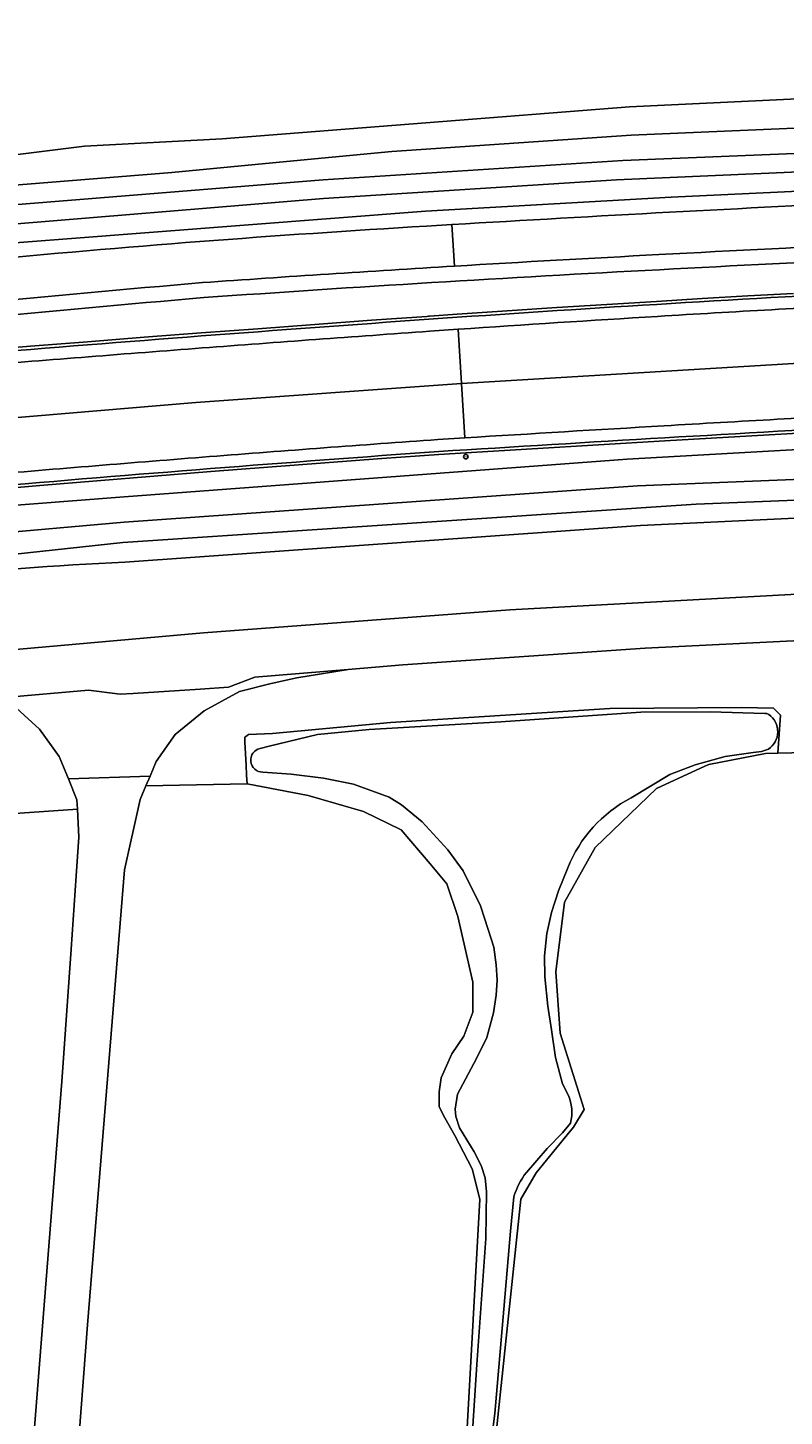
# Model space of a CAD drawing. Header units: metres. Extents: x 149984 to 156489, y 469398 to 478068.
# Tile 49 of 256: x 152601 to 152652, y 471053 to 471145. Entities that reach past the tile are written whole.
import ezdxf
from ezdxf.enums import TextEntityAlignment as Align

# ---------------------------------------------------------------- set-up
doc = ezdxf.new("R2010")
doc.units = ezdxf.units.M
doc.header["$LTSCALE"] = 0.75
for name, color, linetype, lineweight in [('B-WE-GR-GRAS-GV', 252, 'Continuous', 13), ('B-WE-GR-GROENVOORZIENING-GV', 252, 'Continuous', 18), ('B-WE-IE-MEUBILAIR-S', 252, 'Continuous', 25), ('B-WE-OG-TERREIN_ERF-GV', 252, 'Continuous', 18), ('B-WE-OG-TERREIN_OEVER-GV', 252, 'Continuous', 18), ('B-WE-OG-WATER-GV', 252, 'Continuous', 18), ('B-WE-OG-WATER_SLOOT-GV', 252, 'Continuous', 18), ('B-WE-OG-WEG-GV', 252, 'Continuous', 18), ('B-WE-VH-GESLOTENVERHARDING-GV', 252, 'Continuous', 18), ('B-WE-VH-GESLOTENVERHARDING_ASFALT-GV', 252, 'Continuous', 18), ('B-WE-VH-HALFVERHARDING-GV', 252, 'Continuous', 18)]:
    doc.layers.add(name, color=color, linetype=linetype, lineweight=lineweight)
doc.styles.add('NLCS-ISO', font='NLCS-ISO.ttf')

# ---------------------------------------------------------------- blocks, each defined once
blk = doc.blocks.new('SIE-MEUBILAIR_PAAL_HECTOMETER-SO')
blk.add_circle((0, 0), 0.75)
at = {"style": 'NLCS-ISO'}
blk.add_text('hm', height=0.75, dxfattribs=at).set_placement((0.16, 0.07), align=Align.MIDDLE_CENTER)

msp = doc.modelspace()

# ---------------------------------------------------------------- linework, layer by layer
at = {"layer": 'B-WE-GR-GRAS-GV', "flags": 128}
for points in [[(152608.868, 471265.046), (152599.74, 471185.009), (152594.919, 471146.661), (152593.991, 471139.28), (152593.919, 471138.707), (152594.026, 471138.454), (152595.063, 471136.003), (152605.006, 471137.24), (152614.161, 471137.729), (152641.233, 471139.853), (152656.569, 471140.591), (152669.704, 471141.224), (152698.513, 471141.794), (152717.353, 471141.963), (152717.814, 471142.396), (152719.233, 471142.432), (152719.919, 471142.449), (152721.712, 471159.742), (152722.89, 471169.358), (152723.567, 471174.88), (152728.195, 471212.658), (152731.105, 471239.249), (152734.28, 471269.676)], [(152656.661, 471097.034), (152651.078, 471096.907), (152650.274, 471096.889), (152646.499, 471096.163), (152646.242, 471096.045), (152643.015, 471094.566), (152638.95, 471090.646), (152636.918, 471087.017), (152636.337, 471082.372), (152636.628, 471078.307), (152638.225, 471073.226), (152637.499, 471072.065), (152637.086, 471071.555), (152635.031, 471069.016), (152634.015, 471067.274), (152630.531, 471034.321)], [(152630.391, 471051.286), (152631.295, 471067.268), (152630.768, 471069.303), (152629.631, 471071.501), (152628.97, 471072.691), (152628.573, 471073.419), (152628.573, 471074.411), (152628.705, 471075.337), (152629.433, 471076.925), (152630.227, 471078.115), (152630.822, 471079.703), (152630.822, 471081.687), (152629.83, 471086.053), (152629.102, 471088.236), (152627.978, 471089.559), (152626.059, 471091.808), (152623.56, 471093.035), (152619.869, 471094.104), (152615.819, 471094.864), (152609.096, 471094.729), (152608.722, 471093.83), (152607.667, 471089.169), (152605.222, 471058.926), (152604.665, 471051.631)], [(152599.416, 471023.219), (152603.515, 471075.096), (152604.128, 471083.887), (152604.467, 471088.756), (152604.646, 471091.324), (152604.547, 471093.189), (152598.469, 471092.773), (152592.33, 471091.995), (152587.435, 471090.143), (152582.541, 471086.968), (152579.254, 471082.2), (152578.743, 471077.858), (152579.03, 471076.197), (152579.625, 471074.808), (152579.625, 471073.75), (152579.493, 471072.559), (152579.03, 471071.435), (152578.302, 471070.178), (152577.111, 471068.987), (152576.318, 471068.458), (152575.458, 471067.797), (152574.783, 471066.49), (152574.182, 471053.381), (152573.424, 471036.854)]]:
    msp.add_lwpolyline(points, dxfattribs=at)
at = {"layer": 'B-WE-GR-GROENVOORZIENING-GV', "flags": 128}
msp.add_lwpolyline([(152806.739, 471138.169), (152777.918, 471137.995), (152746.016, 471137.845), (152718.577, 471137.418), (152690.347, 471137.155), (152666.164, 471136.134), (152640.37, 471134.995), (152620.889, 471133.759), (152597.816, 471131.851), (152575.772, 471129.662), (152552.74, 471127.112), (152526.86, 471124.041), (152511.251, 471121.934), (152511.397, 471120.895), (152551.981, 471125.915), (152597.524, 471130.597), (152627.679, 471132.923), (152644.004, 471133.857), (152673.2, 471135.221), (152719.078, 471136.548), (152764.437, 471137.138), (152806.649, 471137.06)], close=True, dxfattribs=at)
for points in [[(152806.649, 471137.06), (152764.437, 471137.138), (152719.078, 471136.548), (152673.2, 471135.221), (152644.004, 471133.857), (152627.679, 471132.923), (152597.524, 471130.597), (152551.981, 471125.915), (152511.397, 471120.895), (152491.342, 471118.05)], [(152627.739, 471131.925), (152629.431, 471132.027)], [(152597.656, 471123.633), (152601.435, 471123.94), (152605.211, 471124.242), (152608.987, 471124.538), (152612.764, 471124.828), (152616.541, 471125.113), (152620.319, 471125.393), (152624.097, 471125.668), (152627.773, 471125.926), (152627.876, 471125.937), (152627.946, 471125.94), (152629.781, 471126.069), (152633.094, 471126.293), (152636.407, 471126.511), (152639.721, 471126.723), (152643.035, 471126.928), (152646.068, 471127.11), (152649.101, 471127.286), (152652.135, 471127.457)], [(152652.135, 471127.457), (152649.101, 471127.286), (152646.068, 471127.11), (152643.035, 471126.928), (152639.721, 471126.723), (152636.407, 471126.511), (152633.094, 471126.293), (152629.781, 471126.069), (152627.946, 471125.94), (152627.876, 471125.937), (152627.773, 471125.926), (152624.097, 471125.668), (152620.319, 471125.393), (152616.541, 471125.113), (152612.764, 471124.828), (152608.987, 471124.538), (152605.211, 471124.242), (152601.435, 471123.94), (152597.656, 471123.633)], [(152598.253, 471114.371), (152602.041, 471114.692), (152605.83, 471115.006), (152609.619, 471115.314), (152613.408, 471115.615), (152617.198, 471115.909), (152620.989, 471116.197), (152624.78, 471116.477), (152628.564, 471116.75), (152630.345, 471116.862), (152634.758, 471117.134), (152639.171, 471117.4), (152643.584, 471117.662), (152648.593, 471117.952), (152653.601, 471118.236)], [(152653.601, 471118.236), (152648.593, 471117.952), (152643.584, 471117.662), (152639.171, 471117.4), (152634.758, 471117.134), (152630.345, 471116.862), (152628.564, 471116.75), (152624.78, 471116.477), (152620.989, 471116.197), (152617.198, 471115.909), (152613.408, 471115.615), (152609.619, 471115.314), (152605.83, 471115.006), (152602.041, 471114.692), (152598.253, 471114.371)], [(152588.755, 471112.476), (152607.653, 471113.937), (152641.084, 471116.454), (152665.724, 471117.839)], [(152630.283, 471117.86), (152628.501, 471117.748)]]:
    msp.add_lwpolyline(points, dxfattribs=at)
at = {"layer": 'B-WE-GR-GROENVOORZIENING-GV'}
for points in [[(152629.431, 471132.027, -0.003349), (152658.34, 471133.573)], [(152597.621, 471129.602, -0.009133), (152627.739, 471131.925)], [(152673.204, 471131.467, 0.003064), (152643.173, 471130.031)], [(152673.248, 471130.468, 0.003064), (152643.226, 471129.032)], [(152643.226, 471129.032, -0.003064), (152673.248, 471130.468)], [(152629.596, 471129.268, 0.002702), (152612.858, 471128.172)], [(152643.173, 471130.031, 0.002133), (152629.596, 471129.268)], [(152643.226, 471129.032, 0.004654), (152612.936, 471127.175)], [(152612.936, 471127.175, -0.004654), (152643.226, 471129.032)], [(152612.858, 471128.172, 0.004322), (152582.307, 471125.272)], [(152627.89, 471125.737, -0.004519), (152658.213, 471127.584)], [(152612.936, 471127.175, 0.004322), (152582.408, 471124.277)], [(152582.408, 471124.277, -0.004322), (152612.936, 471127.175)], [(152597.673, 471123.434, -0.002814), (152627.89, 471125.737)], [(152658.555, 471119.51, 0.001065), (152643.526, 471118.66)], [(152658.599, 471118.711, 0.002098), (152628.555, 471116.95)], [(152628.555, 471116.95, -0.002098), (152658.599, 471118.711)], [(152643.526, 471118.66, 0.000897), (152630.283, 471117.86)], [(152628.501, 471117.748, 0.00184), (152613.33, 471116.612)], [(152613.33, 471116.612, 0.00178), (152598.168, 471115.367)], [(152628.555, 471116.95, 0.003563), (152598.236, 471114.57)], [(152598.236, 471114.57, -0.003563), (152628.555, 471116.95)]]:
    msp.add_lwpolyline(points, format="xyb", dxfattribs=at)
at = {"layer": 'B-WE-OG-TERREIN_ERF-GV', "flags": 128}
msp.add_lwpolyline([(152604.665, 471051.631), (152605.222, 471058.926), (152607.667, 471089.169), (152608.722, 471093.83), (152609.096, 471094.729), (152609.37, 471095.387), (152603.945, 471095.21), (152604.514, 471093.816), (152604.547, 471093.189), (152604.646, 471091.324), (152604.467, 471088.756), (152604.128, 471083.887), (152603.515, 471075.096), (152599.416, 471023.219)], dxfattribs=at)
at = {"layer": 'B-WE-OG-TERREIN_OEVER-GV', "flags": 128}
for points in [[(152719.769, 471141.663), (152720.193, 471142.456), (152719.919, 471142.449), (152719.233, 471142.432), (152717.814, 471142.396), (152717.353, 471141.963), (152698.513, 471141.794), (152669.704, 471141.224), (152656.569, 471140.591), (152641.233, 471139.853), (152614.161, 471137.729), (152605.006, 471137.24), (152595.063, 471136.003)], [(152596.05, 471134.44), (152600.647, 471134.666), (152610.818, 471135.486), (152617.502, 471136.134), (152625.433, 471136.889), (152641.343, 471137.962), (152669.775, 471139.19), (152690.392, 471139.708), (152701.369, 471139.819), (152717.96, 471140.38)], [(152666.353, 471137.319), (152640.788, 471136.281), (152620.866, 471135.01), (152598.1, 471133.156), (152575.708, 471130.86), (152552.636, 471128.241), (152526.733, 471125.172), (152511.095, 471123.05), (152511.251, 471121.934), (152526.86, 471124.041), (152552.74, 471127.112), (152575.772, 471129.662), (152597.816, 471131.851), (152620.889, 471133.759), (152640.37, 471134.995), (152666.164, 471136.134)], [(152665.724, 471117.839), (152641.084, 471116.454), (152607.653, 471113.937), (152588.755, 471112.476), (152564.402, 471109.733), (152551.734, 471108.236), (152515.72, 471103.844), (152513.831, 471103.578), (152514.087, 471101.755), (152516.161, 471102.032), (152552.416, 471106.497), (152564.724, 471107.944), (152588.633, 471110.566), (152607.656, 471112.26), (152641.754, 471114.665), (152666.335, 471115.678)], [(152735.18, 471115.091), (152734.961, 471115.053), (152726.556, 471115.269), (152715.193, 471115.562), (152703.502, 471115.528), (152686.232, 471114.899), (152684.171, 471114.497), (152676.473, 471114.696), (152645.655, 471113.45), (152607.566, 471110.909), (152597.535, 471109.814), (152584.152, 471108.583), (152577.528, 471107.759), (152575.132, 471107.751)], [(152607.688, 471109.61), (152641.972, 471112.027), (152677.466, 471113.729), (152719.583, 471114.051), (152726.582, 471113.932), (152733.648, 471113.811), (152740.48, 471114.736), (152769.151, 471114.687), (152780.023, 471114.669), (152806.69, 471114.481), (152806.698, 471115.696), (152791.249, 471115.823), (152762.04, 471116.012), (152751.296, 471115.91), (152739.341, 471115.43), (152735.18, 471115.091)], [(152630.531, 471034.321), (152634.015, 471067.274), (152635.031, 471069.016), (152637.086, 471071.555), (152637.499, 471072.065), (152638.225, 471073.226), (152636.628, 471078.307), (152636.337, 471082.372), (152636.918, 471087.017), (152638.95, 471090.646), (152643.015, 471094.566), (152646.242, 471096.045), (152646.499, 471096.163), (152650.274, 471096.889), (152651.078, 471096.907), (152651.272, 471099.425), (152650.805, 471099.9), (152648.675, 471099.947), (152639.925, 471099.876), (152625.352, 471098.954), (152617.501, 471098.226), (152615.91, 471098.139), (152615.8, 471098.054), (152615.666, 471097.968), (152615.665, 471097.644), (152615.749, 471096.122), (152615.787, 471095.441), (152615.819, 471094.864)], [(152616.687, 471097.228), (152617.296, 471097.38), (152620.503, 471098.158), (152623.924, 471098.478), (152632.683, 471099.002), (152641.979, 471099.623), (152646.582, 471099.657)], [(152646.582, 471099.657), (152650.221, 471099.549), (152650.355, 471099.551), (152650.486, 471099.475)], [(152650.458, 471097.174), (152650.01, 471097.028), (152649.437, 471096.96), (152647.583, 471096.683), (152645.604, 471096.138), (152643.911, 471095.494), (152641.341, 471093.939)], [(152630.559, 471048.109), (152631.084, 471056.303), (152631.673, 471064.672), (152631.721, 471067.774), (152631.65, 471068.689), (152631.371, 471069.525), (152630.91, 471070.424), (152629.924, 471072.015), (152629.685, 471072.762), (152629.653, 471073.264), (152629.812, 471074.258), (152631.07, 471076.613), (152631.754, 471078.021), (152632.191, 471079.668), (152632.374, 471080.821), (152632.43, 471081.832), (152632.367, 471082.85), (152632.215, 471084.011), (152631.85, 471085.205), (152631.333, 471086.756), (152630.179, 471089.095), (152629.161, 471090.479), (152627.443, 471092.357), (152626.074, 471093.487), (152625.255, 471093.988), (152622.894, 471094.857), (152620.89, 471095.254), (152618.745, 471095.523), (152616.858, 471095.643)], [(152615.819, 471094.864), (152619.869, 471094.104), (152623.56, 471093.035), (152626.059, 471091.808), (152627.978, 471089.559), (152629.102, 471088.236), (152629.83, 471086.053), (152630.822, 471081.687), (152630.822, 471079.703), (152630.227, 471078.115), (152629.433, 471076.925), (152628.705, 471075.337), (152628.573, 471074.411), (152628.573, 471073.419), (152628.97, 471072.691), (152629.631, 471071.501), (152630.768, 471069.303), (152631.295, 471067.268), (152630.391, 471051.286), (152628.205, 471030.027), (152626.242, 471009.295)], [(152637.124, 471089.286), (152636.512, 471087.774), (152636.05, 471086.318), (152635.748, 471084.926), (152635.573, 471083.438), (152635.596, 471082.046), (152635.795, 471080.105), (152636.042, 471078.522), (152636.312, 471076.692), (152636.789, 471074.934), (152637.147, 471074.202)], [(152637.306, 471072.332), (152636.773, 471071.688), (152635.763, 471070.638), (152634.379, 471069.047)], [(152633.551, 471067.424), (152633.312, 471065.141), (152632.89, 471059.97), (152632.277, 471053.041), (152631.338, 471045.563), (152630.423, 471037.122), (152629.786, 471029.008), (152629.277, 471021.959), (152628.56, 471014.195), (152628.361, 471011.156), (152628.258, 471009.851)]]:
    msp.add_lwpolyline(points, dxfattribs=at)
at = {"layer": 'B-WE-OG-TERREIN_OEVER-GV'}
for points in [[(152593.939, 471108.657, -0.007925), (152607.688, 471109.61)], [(152650.486, 471099.475, -0.529359), (152650.458, 471097.174)], [(152616.858, 471095.643, -0.887915), (152616.687, 471097.228)], [(152641.341, 471093.939, 0.178772), (152637.124, 471089.286)], [(152637.147, 471074.202, -0.173995), (152637.306, 471072.332)], [(152634.379, 471069.047, 0.097909), (152633.551, 471067.424)]]:
    msp.add_lwpolyline(points, format="xyb", dxfattribs=at)
at = {"layer": 'B-WE-OG-WATER-GV', "flags": 128}
for points in [[(152717.96, 471140.38), (152701.369, 471139.819), (152690.392, 471139.708), (152669.775, 471139.19), (152641.343, 471137.962), (152625.433, 471136.889), (152617.502, 471136.134), (152610.818, 471135.486), (152600.647, 471134.666), (152596.05, 471134.44)], [(152502.693, 471121.91), (152511.095, 471123.05), (152526.733, 471125.172), (152552.636, 471128.241), (152575.708, 471130.86), (152598.1, 471133.156), (152620.866, 471135.01), (152640.788, 471136.281), (152666.353, 471137.319), (152690.382, 471138.097), (152718.746, 471138.531), (152746.297, 471138.745), (152778.128, 471138.843), (152806.55, 471139.091)], [(152983.486, 471113.419), (152931.747, 471115.194), (152876.629, 471116.682), (152831.53, 471116.967), (152807.901, 471117.067), (152806.69, 471117.074), (152775.612, 471117.258), (152747.977, 471117.17), (152726.522, 471117.017), (152720.215, 471116.972), (152694.487, 471116.54), (152666.335, 471115.678), (152641.754, 471114.665), (152607.656, 471112.26), (152588.633, 471110.566), (152564.724, 471107.944), (152552.416, 471106.497), (152516.161, 471102.032), (152514.087, 471101.755)], [(152575.132, 471107.751), (152577.528, 471107.759), (152584.152, 471108.583), (152597.535, 471109.814), (152607.566, 471110.909), (152645.655, 471113.45), (152676.473, 471114.696), (152684.171, 471114.497), (152686.232, 471114.899), (152703.502, 471115.528), (152715.193, 471115.562), (152726.556, 471115.269), (152734.961, 471115.053), (152735.18, 471115.091), (152739.341, 471115.43), (152751.296, 471115.91), (152762.04, 471116.012), (152791.249, 471115.823), (152806.698, 471115.696), (152831.519, 471115.492), (152882.298, 471114.61), (152932.171, 471113.128), (152983.394, 471111.531)]]:
    msp.add_lwpolyline(points, dxfattribs=at)
at = {"layer": 'B-WE-OG-WATER_SLOOT-GV', "flags": 128}
for points in [[(152650.486, 471099.475), (152650.355, 471099.551), (152650.221, 471099.549), (152646.582, 471099.657), (152641.979, 471099.623), (152632.683, 471099.002), (152623.924, 471098.478), (152620.503, 471098.158), (152617.296, 471097.38), (152616.687, 471097.228)], [(152641.341, 471093.939), (152643.911, 471095.494), (152645.604, 471096.138), (152647.583, 471096.683), (152649.437, 471096.96), (152650.01, 471097.028), (152650.458, 471097.174)], [(152616.858, 471095.643), (152618.745, 471095.523), (152620.89, 471095.254), (152622.894, 471094.857), (152625.255, 471093.988), (152626.074, 471093.487), (152627.443, 471092.357), (152629.161, 471090.479), (152630.179, 471089.095), (152631.333, 471086.756), (152631.85, 471085.205), (152632.215, 471084.011), (152632.367, 471082.85), (152632.43, 471081.832), (152632.374, 471080.821), (152632.191, 471079.668), (152631.754, 471078.021), (152631.07, 471076.613), (152629.812, 471074.258), (152629.653, 471073.264), (152629.685, 471072.762), (152629.924, 471072.015), (152630.91, 471070.424), (152631.371, 471069.525), (152631.65, 471068.689), (152631.721, 471067.774), (152631.673, 471064.672), (152631.084, 471056.303), (152630.559, 471048.109)], [(152637.147, 471074.202), (152636.789, 471074.934), (152636.312, 471076.692), (152636.042, 471078.522), (152635.795, 471080.105), (152635.596, 471082.046), (152635.573, 471083.438), (152635.748, 471084.926), (152636.05, 471086.318), (152636.512, 471087.774), (152637.124, 471089.286)], [(152634.379, 471069.047), (152635.763, 471070.638), (152636.773, 471071.688), (152637.306, 471072.332)], [(152628.258, 471009.851), (152628.361, 471011.156), (152628.56, 471014.195), (152629.277, 471021.959), (152629.786, 471029.008), (152630.423, 471037.122), (152631.338, 471045.563), (152632.277, 471053.041), (152632.89, 471059.97), (152633.312, 471065.141), (152633.551, 471067.424)]]:
    msp.add_lwpolyline(points, dxfattribs=at)
at = {"layer": 'B-WE-OG-WATER_SLOOT-GV'}
for points in [[(152650.458, 471097.174, 0.529359), (152650.486, 471099.475)], [(152616.687, 471097.228, 0.887915), (152616.858, 471095.643)], [(152637.124, 471089.286, -0.178772), (152641.341, 471093.939)], [(152637.306, 471072.332, 0.173995), (152637.147, 471074.202)], [(152633.551, 471067.424, -0.097909), (152634.379, 471069.047)]]:
    msp.add_lwpolyline(points, format="xyb", dxfattribs=at)
at = {"layer": 'B-WE-OG-WEG-GV', "flags": 128}
for points in [[(152975.757, 471110.55), (152931.578, 471112.013), (152894.685, 471113.466), (152859.258, 471114.112), (152820.785, 471114.381), (152806.69, 471114.481), (152780.023, 471114.669), (152769.151, 471114.687), (152740.48, 471114.736), (152733.648, 471113.811), (152726.582, 471113.932), (152719.583, 471114.051), (152677.466, 471113.729), (152641.972, 471112.027), (152607.688, 471109.61)], [(152326.946, 471058.894), (152326.502, 471054.515), (152342.059, 471058.812), (152376.212, 471067.784), (152400.269, 471073.513), (152429.189, 471079.775), (152454.319, 471084.666), (152477.917, 471088.891), (152495.965, 471091.892), (152534.724, 471096.982), (152558.844, 471099.729), (152586.204, 471102.544), (152612.914, 471104.901), (152633.284, 471106.432), (152662.923, 471108.057), (152686.35, 471109.024), (152709.468, 471109.639), (152756.804, 471110.336), (152801.524, 471110.275), (152884.497, 471108.948), (152918.682, 471108.026), (152964.62, 471106.286)], [(152653.011, 471104.422), (152642.278, 471103.876), (152626.166, 471102.784), (152622.543, 471102.479), (152619.132, 471101.922), (152617.413, 471101.549), (152615.327, 471100.996), (152612.961, 471099.714), (152611.048, 471098.154), (152609.774, 471096.359), (152609.37, 471095.387), (152609.096, 471094.729), (152615.819, 471094.864), (152615.787, 471095.441), (152615.749, 471096.122), (152615.665, 471097.644), (152615.666, 471097.968), (152615.8, 471098.054), (152615.91, 471098.139), (152617.501, 471098.226), (152625.352, 471098.954), (152639.925, 471099.876), (152648.675, 471099.947), (152650.805, 471099.9), (152651.272, 471099.425), (152651.078, 471096.907), (152656.661, 471097.034)], [(152598.469, 471092.773), (152604.547, 471093.189), (152604.514, 471093.816), (152603.945, 471095.21), (152603.341, 471096.687), (152602.035, 471098.514), (152599.728, 471100.619)]]:
    msp.add_lwpolyline(points, dxfattribs=at)
at = {"layer": 'B-WE-OG-WEG-GV'}
msp.add_lwpolyline([(152607.688, 471109.61, 0.007925), (152593.939, 471108.657)], format="xyb", dxfattribs=at)
at = {"layer": 'B-WE-VH-GESLOTENVERHARDING-GV'}
for points in [[(152658.34, 471133.573, 0.003349), (152629.431, 471132.027)], [(152627.739, 471131.925, 0.009133), (152597.621, 471129.602)], [(152643.173, 471130.031, -0.003064), (152673.204, 471131.467)], [(152612.858, 471128.172, -0.002702), (152629.596, 471129.268)], [(152629.596, 471129.268, -0.002133), (152643.173, 471130.031)], [(152582.307, 471125.272, -0.004322), (152612.858, 471128.172)], [(152658.254, 471126.785, 0.002178), (152643.096, 471125.93)], [(152643.096, 471125.93, 0.001883), (152629.849, 471125.071)], [(152627.946, 471124.939, 0.001458), (152612.84, 471123.831)], [(152612.84, 471123.831, 0.001453), (152597.741, 471122.637)], [(152643.526, 471118.66, -0.001065), (152658.555, 471119.51)], [(152630.283, 471117.86, -0.000897), (152643.526, 471118.66)], [(152613.33, 471116.612, -0.00184), (152628.501, 471117.748)], [(152598.168, 471115.367, -0.00178), (152613.33, 471116.612)]]:
    msp.add_lwpolyline(points, format="xyb", dxfattribs=at)
at = {"layer": 'B-WE-VH-GESLOTENVERHARDING-GV', "flags": 128}
for points in [[(152629.596, 471129.268), (152629.431, 471132.027), (152627.739, 471131.925)], [(152629.431, 471132.027), (152629.596, 471129.268)], [(152629.849, 471125.071), (152630.066, 471121.466), (152657.29, 471123.119), (152669.07, 471123.687), (152684.113, 471124.312), (152693.148, 471124.616), (152700.894, 471124.906), (152712.92, 471125.175), (152729.201, 471125.4), (152729.138, 471129.012)], [(152530.933, 471115.602), (152531.373, 471112.004), (152545.75, 471113.821), (152561.889, 471115.575), (152576.626, 471117.097), (152588.709, 471118.206), (152612.415, 471120.209), (152630.066, 471121.466), (152629.849, 471125.071), (152627.946, 471124.939)], [(152729.264, 471121.789), (152729.201, 471125.4), (152712.92, 471125.175), (152700.894, 471124.906), (152693.148, 471124.616), (152684.113, 471124.312), (152669.07, 471123.687), (152657.29, 471123.119), (152630.066, 471121.466), (152630.283, 471117.86)], [(152628.501, 471117.748), (152630.283, 471117.86), (152630.066, 471121.466), (152612.415, 471120.209), (152588.709, 471118.206), (152576.626, 471117.097), (152561.889, 471115.575), (152545.75, 471113.821), (152531.373, 471112.004), (152531.813, 471108.406)]]:
    msp.add_lwpolyline(points, dxfattribs=at)
at = {"layer": 'B-WE-VH-GESLOTENVERHARDING_ASFALT-GV', "flags": 128}
for points in [[(152964.62, 471106.286), (152918.682, 471108.026), (152884.497, 471108.948), (152801.524, 471110.275), (152756.804, 471110.336), (152709.468, 471109.639), (152686.35, 471109.024), (152662.923, 471108.057), (152633.284, 471106.432), (152612.914, 471104.901), (152586.204, 471102.544), (152558.844, 471099.729), (152534.724, 471096.982), (152495.965, 471091.892), (152477.917, 471088.891), (152454.319, 471084.666), (152429.189, 471079.775), (152400.269, 471073.513), (152376.212, 471067.784), (152342.059, 471058.812), (152326.502, 471054.515)], [(152496.308, 471088.726), (152516.909, 471091.551), (152535.323, 471093.829), (152535.568, 471093.857), (152544.078, 471094.82), (152548.367, 471095.306), (152550.262, 471095.52), (152552.012, 471095.279), (152559.193, 471096.05), (152560.813, 471096.734), (152572.994, 471098.08), (152587.954, 471099.587), (152599.728, 471100.619), (152605.272, 471101.105), (152607.395, 471100.823), (152608.254, 471100.878), (152612.694, 471101.165), (152614.578, 471101.287), (152616.327, 471101.956), (152622.543, 471102.479), (152626.166, 471102.784), (152642.278, 471103.876), (152653.011, 471104.422)]]:
    msp.add_lwpolyline(points, dxfattribs=at)
msp.add_lwpolyline([(152605.272, 471101.105), (152599.728, 471100.619), (152602.035, 471098.514), (152603.341, 471096.687), (152603.945, 471095.21), (152609.37, 471095.387), (152609.774, 471096.359), (152611.048, 471098.154), (152612.961, 471099.714), (152615.327, 471100.996), (152617.413, 471101.549), (152619.132, 471101.922), (152622.543, 471102.479), (152616.327, 471101.956), (152614.578, 471101.287), (152612.694, 471101.165), (152608.254, 471100.878), (152607.395, 471100.823)], close=True, dxfattribs=at)
at = {"layer": 'B-WE-VH-HALFVERHARDING-GV'}
for points in [[(152658.213, 471127.584, 0.004519), (152627.89, 471125.737)], [(152643.096, 471125.93, -0.002178), (152658.254, 471126.785)], [(152627.89, 471125.737, 0.002814), (152597.673, 471123.434)], [(152629.849, 471125.071, -0.001883), (152643.096, 471125.93)], [(152612.84, 471123.831, -0.001458), (152627.946, 471124.939)], [(152597.741, 471122.637, -0.001453), (152612.84, 471123.831)]]:
    msp.add_lwpolyline(points, format="xyb", dxfattribs=at)
at = {"layer": 'B-WE-VH-HALFVERHARDING-GV', "flags": 128}
msp.add_lwpolyline([(152627.946, 471124.939), (152629.849, 471125.071)], dxfattribs=at)

# ---------------------------------------------------------------- block references
at = {"layer": 'B-WE-IE-MEUBILAIR-S', "xscale": 0.2, "yscale": 0.2, "zscale": 0.2}
msp.add_blockref('SIE-MEUBILAIR_PAAL_HECTOMETER-SO', (152630.358, 471116.608), dxfattribs=at)

doc.saveas('drawing.dxf')
